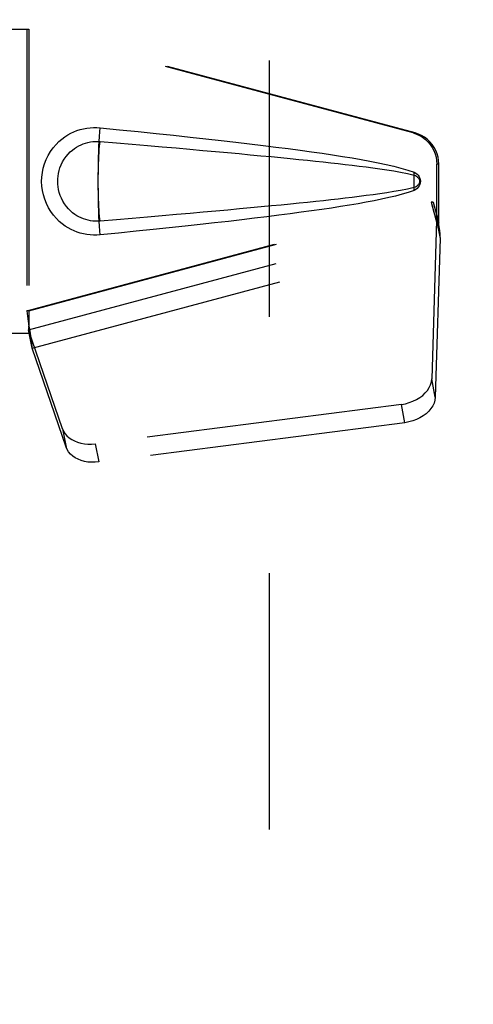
# Model space of a CAD drawing. Header units: inches. Extents: x 0 to 181, y 0 to 117.
# Tile 41 of 92: x 57.04 to 58.8, y 34.68 to 38.5. Entities that reach past the tile are written whole.
import ezdxf

# ---------------------------------------------------------------- set-up
doc = ezdxf.new("R2010")
doc.units = ezdxf.units.IN
doc.header["$LTSCALE"] = 9.946809
doc.header["$MEASUREMENT"] = 0
doc.linetypes.add('HIDDEN', pattern=[0.2, 0.1, -0.1])
doc.layers.get('0').update_dxf_attribs({"linetype": 'CONTINUOUS'})
doc.layers.add('DEFAULT_2', color=8, linetype='HIDDEN')
doc.layers.add('DIMENSIONS', color=7, linetype='CONTINUOUS')
doc.styles.get("Standard").update_dxf_attribs({"font": 'arial.ttf'})
doc.dimstyles.new('DIMSTYLE_1', dxfattribs={"dimtxt": 0.797872, "dimasz": 1.06383, "dimexe": 0.09, "dimexo": 0.07, "dimgap": 0.0375, "dimtad": 0, "dimtih": 1, "dimtoh": 1, "dimzin": 4, "dimdsep": 46, "dimtxsty": 'Standard', "dimblk": '_FILLED', "dimblk1": '_FILLED', "dimblk2": '_FILLED', "dimcen": 0.09, "dimazin": 1, "dimtfac": 1, "dimtofl": 0, "dimtmove": 0, "dimatfit": 3, "dimldrblk": '_FILLED', "dimfxl": 1, "dimtolj": 1, "dimtzin": 4, "dimarcsym": 0})

# ---------------------------------------------------------------- blocks, each defined once
blk = doc.blocks.new('_FILLED')
at = {"color": 0, "linetype": 'ByBlock'}
blk.add_solid([(0, 0), (-1, 0.2), (-1, -0.2)], dxfattribs=at)
blk = doc.blocks.new('*D13')
at = {"layer": 'DIMENSIONS', "color": 2, "linetype": 'Continuous'}
for p, q in [((55.1921, 50.0227), (53.1503, 50.0227)), ((58.8171, 50.0227), (60.9448, 50.0227))]:
    blk.add_line(p, q, dxfattribs=at)
at = {"layer": 'DIMENSIONS', "color": 2, "linetype": 'Continuous', "xscale": 1.0638297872, "yscale": 1.0638297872, "zscale": 1.0638297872}
blk.add_blockref('_FILLED', (55.1921, 50.0227), dxfattribs=at)
at = {"layer": 'DIMENSIONS', "color": 2, "linetype": 'Continuous', "xscale": 1.0638297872, "yscale": 1.0638297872, "zscale": 1.0638297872, "rotation": 180}
blk.add_blockref('_FILLED', (58.8171, 50.0227), dxfattribs=at)
at = {"layer": 'DIMENSIONS', "color": 2, "linetype": 'Continuous', "insert": (52.7513, 50.4216), "char_height": 0.79787, "width": 2.168196, "attachment_point": 3, "line_spacing_factor": 0.9}
blk.add_mtext('3.63', dxfattribs=at)

msp = doc.modelspace()

# ---------------------------------------------------------------- linework, layer by layer
at = {"layer": 'DEFAULT_2', "color": 8, "linetype": 'HIDDEN'}
for p, q in [((58.0046, 66.1965), (58.0046, 9.2265)), ((56.7516, 38.4665), (57.0726, 38.4665)), ((57.0649, 38.4665), (57.0649, 37.2865)), ((58.5623, 38.0641), (57.0649, 38.4665)), ((57.0726, 38.4665), (57.0726, 37.2865)), ((58.57, 38.0641), (57.0726, 38.4665)), ((58.5623, 38.0641), (58.57, 38.0641)), ((58.6547, 37.7136), (58.6547, 37.9434)), ((58.6624, 37.9434), (58.6547, 37.9434)), ((58.6624, 37.7136), (58.6624, 37.9434)), ((58.5666, 37.8677), (58.5666, 37.8721)), ((58.5667, 37.8589), (58.5666, 37.8677)), ((58.5667, 37.8846), (58.5667, 37.894)), ((58.5668, 37.8502), (58.5667, 37.8589)), ((57.0649, 37.3739), (58.6329, 37.7952)), ((57.0726, 37.3739), (58.6406, 37.7952)), ((58.6406, 37.7952), (58.6329, 37.7952)), ((58.6329, 37.7952), (58.6547, 37.7136)), ((58.6406, 37.7952), (58.6624, 37.7136)), ((57.0712, 37.2998), (58.654, 37.7251)), ((58.654, 37.7251), (58.6348, 37.11)), ((58.654, 37.7251), (58.6675, 37.654)), ((58.6624, 37.7136), (58.6547, 37.7136)), ((58.6563, 37.7412), (58.665, 37.6849)), ((58.665, 37.6849), (58.6659, 37.6741)), ((58.6659, 37.6741), (58.6668, 37.6638)), ((57.0847, 37.2288), (58.6675, 37.654)), ((58.6675, 37.654), (58.6484, 37.0389)), ((58.6668, 37.6638), (58.6675, 37.654)), ((57.0726, 37.3739), (57.0649, 37.3739)), ((57.2031, 36.916), (57.0712, 37.2998)), ((57.0847, 37.2288), (57.0712, 37.2998)), ((57.0805, 37.2592), (57.0718, 37.3154)), ((57.0726, 37.2865), (56.7516, 37.2865)), ((57.2166, 36.8449), (57.0847, 37.2288)), ((58.6484, 37.0389), (58.6348, 37.11)), ((58.5173, 37.0109), (57.3299, 36.8584)), ((58.5309, 36.9399), (58.5173, 37.0109)), ((57.2031, 36.916), (57.2166, 36.8449)), ((58.5309, 36.9399), (57.3434, 36.7874)), ((57.3299, 36.8584), (57.3434, 36.7874))]:
    msp.add_line(p, q, dxfattribs=at)
for points in [[(57.3485, 37.6685), (57.3356, 37.6676), (57.3228, 37.6675), (57.3098, 37.6683), (57.297, 37.6699), (57.2842, 37.6723), (57.2716, 37.6755), (57.2594, 37.6794), (57.2475, 37.6841), (57.2358, 37.6896), (57.2243, 37.6959), (57.2129, 37.7031), (57.2015, 37.7115), (57.1901, 37.7211), (57.1789, 37.7321), (57.1679, 37.7449), (57.1575, 37.7589), (57.1483, 37.7742), (57.1402, 37.7903), (57.1337, 37.8069), (57.1285, 37.8239), (57.1249, 37.841), (57.1227, 37.8583), (57.1219, 37.8756), (57.1226, 37.8929), (57.1246, 37.9102), (57.1281, 37.9273), (57.1331, 37.9443), (57.1395, 37.961), (57.1474, 37.9772), (57.1565, 37.9925), (57.1668, 38.0067), (57.1778, 38.0196), (57.189, 38.0308), (57.2004, 38.0406), (57.2118, 38.0491), (57.2234, 38.0565), (57.235, 38.0629), (57.2467, 38.0685), (57.2588, 38.0733), (57.2711, 38.0773), (57.2837, 38.0805), (57.2965, 38.083), (57.3095, 38.0846)], [(57.3095, 38.0846), (57.3225, 38.0854), (57.3355, 38.0853), (57.3485, 38.0845)], [(57.3417, 37.8937), (57.3417, 37.8999), (57.3419, 37.9233), (57.3423, 37.9462), (57.3428, 37.9687), (57.3434, 37.9905), (57.3442, 38.0115), (57.3451, 38.0316), (57.3461, 38.0505), (57.3473, 38.0682), (57.3485, 38.0845)], [(57.3485, 38.0845), (57.4241, 38.0769), (57.4968, 38.0695), (57.5664, 38.0623), (57.6333, 38.0553), (57.6974, 38.0484), (57.759, 38.0416), (57.8179, 38.035), (57.8745, 38.0285), (57.9287, 38.0221), (57.9807, 38.0158), (58.0306, 38.0096), (58.0783, 38.0034), (58.1242, 37.9973), (58.1681, 37.9913), (58.2101, 37.9853), (58.2504, 37.9793), (58.289, 37.9733), (58.326, 37.9672), (58.3613, 37.9611), (58.3951, 37.9549), (58.4274, 37.9486), (58.4582, 37.9421), (58.4876, 37.9353), (58.5155, 37.9281), (58.5419, 37.9201), (58.5668, 37.9114)], [(58.5623, 38.0641), (58.5753, 38.0599), (58.5876, 38.0543), (58.5993, 38.0473), (58.6102, 38.0392), (58.6201, 38.0298), (58.629, 38.0195), (58.6366, 38.0082), (58.643, 37.9962), (58.6481, 37.9836), (58.6518, 37.9704), (58.654, 37.9571), (58.6547, 37.9434)], [(58.6624, 37.9434), (58.6616, 37.9571), (58.6594, 37.9704), (58.6558, 37.9836), (58.6507, 37.9962), (58.6443, 38.0082), (58.6366, 38.0195), (58.6278, 38.0298), (58.6179, 38.0392), (58.607, 38.0473), (58.5953, 38.0543), (58.583, 38.0599), (58.57, 38.0641)], [(57.3485, 37.722), (57.3392, 37.7215), (57.3298, 37.7216), (57.3204, 37.7223), (57.311, 37.7235), (57.3018, 37.7254), (57.2927, 37.7278), (57.2838, 37.7308), (57.2752, 37.7343), (57.2667, 37.7383), (57.2585, 37.743), (57.2502, 37.7483), (57.2421, 37.7544), (57.2339, 37.7614), (57.2259, 37.7694), (57.218, 37.7786), (57.2105, 37.7887), (57.204, 37.7995), (57.1983, 37.8107), (57.1937, 37.8219), (57.1901, 37.8331), (57.1874, 37.8441), (57.1856, 37.8548), (57.1845, 37.8653), (57.1841, 37.8757), (57.1844, 37.886), (57.1854, 37.8965), (57.1871, 37.9072), (57.1896, 37.918), (57.193, 37.9292), (57.1975, 37.9404), (57.203, 37.9517), (57.2095, 37.9626), (57.2168, 37.9729), (57.2247, 37.9823), (57.2327, 37.9905), (57.2409, 37.9977), (57.2492, 38.0039), (57.2576, 38.0094), (57.266, 38.0142), (57.2745, 38.0183), (57.2832, 38.0219), (57.2922, 38.025), (57.3014, 38.0274), (57.3107, 38.0293), (57.3201, 38.0306), (57.3296, 38.0314), (57.339, 38.0315), (57.3485, 38.031)], [(57.3485, 37.722), (57.3474, 37.7307), (57.3464, 37.7408), (57.3454, 37.7523), (57.3446, 37.765), (57.3438, 37.7788), (57.3431, 37.7935), (57.3426, 37.8091), (57.3422, 37.8254), (57.3418, 37.8421), (57.3417, 37.8592), (57.3416, 37.8765), (57.3417, 37.8937), (57.3418, 37.9108), (57.3422, 37.9276), (57.3426, 37.9438), (57.3431, 37.9594), (57.3438, 37.9742), (57.3446, 37.988), (57.3454, 38.0007), (57.3464, 38.0121), (57.3474, 38.0223), (57.3485, 38.031)], [(57.3485, 38.031), (57.4119, 38.0257), (57.4731, 38.0205), (57.5321, 38.0155), (57.589, 38.0106), (57.6439, 38.0058), (57.6967, 38.0012), (57.7474, 37.9967), (57.7963, 37.9923), (57.8431, 37.988), (57.8881, 37.9839), (57.9312, 37.9799), (57.9725, 37.976), (58.012, 37.9722), (58.0497, 37.9685), (58.0857, 37.9649), (58.12, 37.9615), (58.1527, 37.9581), (58.1841, 37.9548), (58.2142, 37.9516), (58.2433, 37.9484), (58.2715, 37.9452), (58.2992, 37.942), (58.3263, 37.9388), (58.3532, 37.9355), (58.38, 37.9321), (58.4068, 37.9285), (58.4337, 37.9248), (58.4605, 37.9208), (58.4873, 37.9166), (58.514, 37.9119), (58.5405, 37.9066), (58.5669, 37.9006)], [(58.5669, 37.8523), (58.5668, 37.8602), (58.5667, 37.8683), (58.5666, 37.8765), (58.5667, 37.8846), (58.5667, 37.8927), (58.5669, 37.9006)], [(58.5667, 37.894), (58.5668, 37.9028), (58.5668, 37.9049), (58.5668, 37.9071), (58.5668, 37.9093), (58.5668, 37.9114)], [(58.5668, 37.9114), (58.5728, 37.9083), (58.5781, 37.9045), (58.5826, 37.8998), (58.5863, 37.8945), (58.5889, 37.8889), (58.5905, 37.8829), (58.591, 37.8767), (58.5906, 37.8704), (58.589, 37.8644), (58.5864, 37.8587), (58.5828, 37.8534), (58.5782, 37.8486), (58.5729, 37.8447), (58.5667, 37.8415)], [(58.5669, 37.9006), (58.572, 37.8988), (58.5764, 37.8963), (58.5803, 37.8931), (58.5833, 37.8894), (58.5856, 37.8853), (58.5869, 37.8809), (58.5873, 37.8763), (58.5868, 37.8716), (58.5854, 37.8673), (58.5832, 37.8633), (58.5801, 37.8597), (58.5763, 37.8565), (58.5719, 37.8541), (58.5669, 37.8523)], [(57.3485, 37.6685), (57.3473, 37.6848), (57.3461, 37.7024), (57.3451, 37.7214), (57.3442, 37.7414), (57.3434, 37.7624), (57.3428, 37.7842), (57.3423, 37.8067), (57.3419, 37.8297), (57.3417, 37.853), (57.3417, 37.8592)], [(58.5669, 37.8523), (58.5406, 37.8464), (58.5141, 37.8411), (58.4874, 37.8364), (58.4607, 37.8322), (58.4339, 37.8282), (58.4072, 37.8245), (58.3804, 37.8209), (58.3536, 37.8175), (58.3268, 37.8142), (58.2997, 37.811), (58.2722, 37.8078), (58.244, 37.8046), (58.2149, 37.8014), (58.1849, 37.7982), (58.1536, 37.7949), (58.1208, 37.7915), (58.0865, 37.7881), (58.0505, 37.7845), (58.0128, 37.7808), (57.9733, 37.777), (57.932, 37.7731), (57.8889, 37.7691), (57.8439, 37.765), (57.797, 37.7607), (57.7481, 37.7563), (57.6973, 37.7518), (57.6444, 37.7472), (57.5895, 37.7424), (57.5325, 37.7375), (57.4733, 37.7325), (57.412, 37.7273), (57.3485, 37.722)], [(58.5667, 37.8415), (58.5441, 37.8335), (58.5201, 37.8262), (58.4948, 37.8194), (58.4683, 37.8131), (58.4404, 37.807), (58.4113, 37.8011), (58.3809, 37.7953), (58.3492, 37.7897), (58.3161, 37.7841), (58.2815, 37.7785), (58.2455, 37.7729), (58.208, 37.7674), (58.1689, 37.7618), (58.1282, 37.7562), (58.0858, 37.7505), (58.0417, 37.7448), (57.9958, 37.739), (57.9479, 37.7332), (57.8982, 37.7272), (57.8464, 37.7212), (57.7924, 37.7151), (57.7363, 37.7088), (57.6779, 37.7024), (57.6171, 37.6959), (57.5538, 37.6893), (57.488, 37.6825), (57.4196, 37.6756), (57.3485, 37.6685)], [(58.5667, 37.8415), (58.5668, 37.8437), (58.5668, 37.8458), (58.5668, 37.848), (58.5668, 37.8502)], [(58.6329, 37.7952), (58.6382, 37.7757), (58.6436, 37.7565), (58.649, 37.7376), (58.6544, 37.7192), (58.6597, 37.7017), (58.665, 37.6849)], [(58.6406, 37.7952), (58.6432, 37.7856), (58.6458, 37.7762), (58.6485, 37.767), (58.6511, 37.758), (58.6537, 37.7494), (58.6563, 37.7412)], [(58.6563, 37.7412), (58.6559, 37.7383), (58.6556, 37.7355), (58.6552, 37.7328), (58.6548, 37.7302), (58.6544, 37.7276), (58.654, 37.7251)], [(57.0649, 37.3739), (57.0674, 37.3537), (57.07, 37.3337), (57.0727, 37.314), (57.0754, 37.295), (57.082, 37.2485)], [(57.0726, 37.3739), (57.0724, 37.3637), (57.0723, 37.3535)], [(57.0723, 37.3535), (57.0721, 37.3337), (57.072, 37.3244), (57.0718, 37.3154)], [(57.0793, 37.2669), (57.0778, 37.2779), (57.0757, 37.2953), (57.074, 37.3113), (57.0729, 37.3258), (57.0723, 37.3386), (57.0722, 37.3462)], [(57.0718, 37.3154), (57.0716, 37.31), (57.0715, 37.3073), (57.0714, 37.3047), (57.0713, 37.3022), (57.0712, 37.2998)], [(57.082, 37.2485), (57.0841, 37.2335), (57.0847, 37.2288)], [(58.5173, 37.0109), (58.5328, 37.0136), (58.5477, 37.0176), (58.5621, 37.0229), (58.5758, 37.0294), (58.5884, 37.0371), (58.5998, 37.0457), (58.6099, 37.0552), (58.6184, 37.0654), (58.6252, 37.0761), (58.6303, 37.0872), (58.6335, 37.0985), (58.6348, 37.11)], [(58.6484, 37.0389), (58.6471, 37.0275), (58.6439, 37.0162), (58.6388, 37.0051), (58.6319, 36.9944), (58.6234, 36.9842), (58.6134, 36.9747), (58.6019, 36.9661), (58.5893, 36.9584), (58.5757, 36.9519), (58.5612, 36.9466), (58.5464, 36.9426), (58.5309, 36.9399)], [(57.2031, 36.916), (57.2073, 36.9063), (57.213, 36.8973), (57.2201, 36.8889), (57.2287, 36.8813), (57.2385, 36.8747), (57.2495, 36.8689), (57.2614, 36.8643), (57.2741, 36.8607), (57.2875, 36.8583), (57.3014, 36.8572), (57.3155, 36.8572), (57.3299, 36.8584)], [(57.3434, 36.7874), (57.3291, 36.7861), (57.315, 36.7861), (57.3011, 36.7873), (57.2877, 36.7897), (57.2749, 36.7932), (57.263, 36.7979), (57.2521, 36.8036), (57.2423, 36.8103), (57.2337, 36.8179), (57.2265, 36.8263), (57.2208, 36.8353), (57.2166, 36.8449)]]:
    msp.add_lwpolyline(points, dxfattribs=at)

# ---------------------------------------------------------------- dimensions: what is measured, and where the dimension line sits
at = {"layer": 'DIMENSIONS', "color": 2, "linetype": 'Continuous'}
dim = msp.add_linear_dim(base=(58.8171183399, 50.0226501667), p1=(55.1921183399, 65.8364675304), p2=(58.8171183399, 8.5654675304), dimstyle='DIMSTYLE_1', dxfattribs=at)
dim.commit()
dim.dimension.update_dxf_attribs({"geometry": '*D13', "text_midpoint": (51.6662011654, 50.0181995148), "dimtype": 160})

doc.saveas('drawing.dxf')
